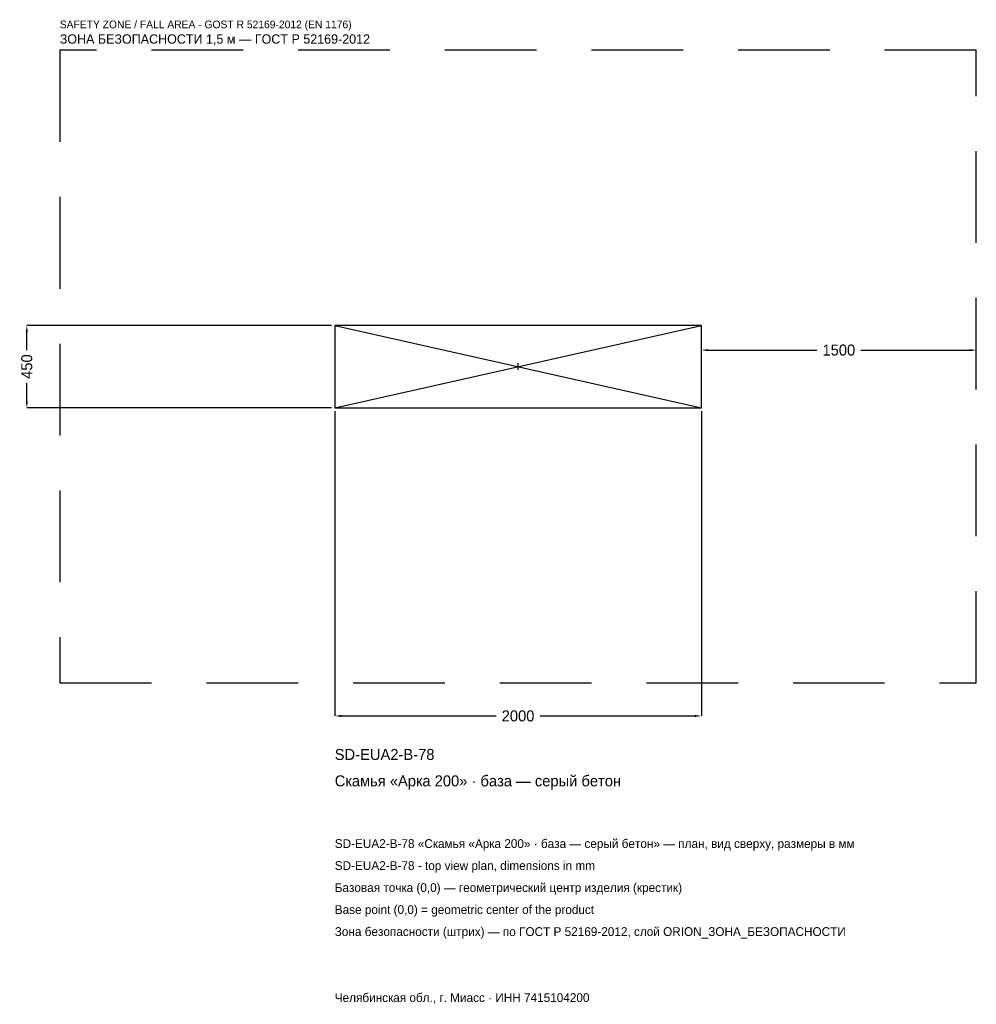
# Model space of a CAD drawing. Header units: metres. Extents: x -2719 to 2500, y -3477 to 1892.
import ezdxf

# ---------------------------------------------------------------- set-up
doc = ezdxf.new("R2010")
doc.units = ezdxf.units.M
doc.linetypes.add('DASHED', pattern=[800, 500, -300])
for name, color, linetype in [('ЗСК_ДАННЫЕ', 3, 'Continuous'), ('ЗСК_ЗОНА_БЕЗОПАСНОСТИ', 1, 'Continuous'), ('ЗСК_КОНТУР', 7, 'Continuous'), ('ЗСК_РАЗМЕРЫ', 8, 'Continuous')]:
    doc.layers.add(name, color=color, linetype=linetype)
doc.dimstyles.new('ORION', dxfattribs={"dimtxt": 60, "dimasz": 36, "dimexe": 1.25, "dimexo": 18, "dimtad": 1, "dimdec": 0, "dimcen": 2.5, "dimazin": 3, "dimtfac": 1, "dimtmove": 0, "dimatfit": 3})

# ---------------------------------------------------------------- blocks, each defined once
blk = doc.blocks.new('_CLOSEDFILLED')
at = {"color": 0, "linetype": 'BYBLOCK'}
blk.add_solid([(-1, 0.16), (0, 0), (-1, -0.16)], dxfattribs=at)
blk = doc.blocks.new('*D1')
for p, q in [((-1000, -243), (-1000, -1905)), ((1000, -243), (1000, -1905)), ((-964, -1905), (-120, -1905)), ((120, -1905), (964, -1905))]:
    blk.add_line(p, q)
at = {"layer": 'Defpoints'}
for p in [(-1000, -225), (1000, -225), (-1000, -1905)]:
    blk.add_point(p, dxfattribs=at)
at = {"layer": 'ЗСК_РАЗМЕРЫ', "xscale": 36, "yscale": 36, "rotation": 180}
blk.add_blockref('_CLOSEDFILLED', (-1000, -1905), dxfattribs=at)
at = {"layer": 'ЗСК_РАЗМЕРЫ', "xscale": 36, "yscale": 36}
blk.add_blockref('_CLOSEDFILLED', (1000, -1905), dxfattribs=at)
at = {"layer": 'ЗСК_РАЗМЕРЫ', "insert": (0, -1905), "char_height": 60, "attachment_point": 5}
blk.add_mtext('2000', dxfattribs=at)
blk = doc.blocks.new('*D2')
for p, q in [((-1018, 225), (-2680, 225)), ((-2680, 90), (-2680, 189)), ((-2680, -189), (-2680, -90)), ((-1018, -225), (-2680, -225))]:
    blk.add_line(p, q)
at = {"layer": 'Defpoints'}
for p in [(-1000, 225), (-2680, -225), (-1000, -225)]:
    blk.add_point(p, dxfattribs=at)
at = {"layer": 'ЗСК_РАЗМЕРЫ', "xscale": 36, "yscale": 36}
for p, rotation in [((-2680, 225), 90), ((-2680, -225), 270)]:
    blk.add_blockref('_CLOSEDFILLED', p, dxfattribs=dict(at, rotation=rotation))
at = {"layer": 'ЗСК_РАЗМЕРЫ', "insert": (-2680, 0), "char_height": 60, "attachment_point": 5, "rotation": 90}
blk.add_mtext('450', dxfattribs=at)
blk = doc.blocks.new('*D3')
for p, q in [((1000, 18), (1000, 90)), ((1036, 90), (1630, 90)), ((1870, 90), (2464, 90)), ((2500, 18), (2500, 90))]:
    blk.add_line(p, q)
at = {"layer": 'Defpoints'}
for p in [(1000, 90), (1000, 0), (2500, 0)]:
    blk.add_point(p, dxfattribs=at)
at = {"layer": 'ЗСК_РАЗМЕРЫ', "xscale": 36, "yscale": 36, "rotation": 180}
blk.add_blockref('_CLOSEDFILLED', (1000, 90), dxfattribs=at)
at = {"layer": 'ЗСК_РАЗМЕРЫ', "xscale": 36, "yscale": 36}
blk.add_blockref('_CLOSEDFILLED', (2500, 90), dxfattribs=at)
at = {"layer": 'ЗСК_РАЗМЕРЫ', "insert": (1750, 90), "char_height": 60, "attachment_point": 5}
blk.add_mtext('1500', dxfattribs=at)
blk = doc.blocks.new('ОРИОН SD-EUA2-B-78 Скамья Арка 200 · база — серый бетон')
at = {"layer": 'ЗСК_ЗОНА_БЕЗОПАСНОСТИ', "linetype": 'DASHED'}
blk.add_lwpolyline([(-2500, -1725), (2500, -1725), (2500, 1725), (-2500, 1725)], close=True, dxfattribs=at)
at = {"layer": 'ЗСК_КОНТУР'}
for p, q in [((-1000, -225), (1000, 225)), ((-1000, 225), (1000, -225))]:
    blk.add_line(p, q, dxfattribs=at)
blk.add_lwpolyline([(-1000, -225), (1000, -225), (1000, 225), (-1000, 225)], close=True, dxfattribs=at)
at = {"layer": 'ЗСК_РАЗМЕРЫ'}
for p, q in [((-18, 0), (18, 0)), ((0, -18), (0, 18))]:
    blk.add_line(p, q, dxfattribs=at)
at = {"layer": 'ЗСК_ДАННЫЕ'}
for tag, p in [('АРТИКУЛ', (-1000, -2145)), ('НАИМЕНОВАНИЕ', (-1000, -2289))]:
    blk.add_attdef(tag, p, '', height=60, dxfattribs=at)
at = {"layer": 'ЗСК_ДАННЫЕ', "flags": 1}
for tag, p in [('ПРОИЗВОДИТЕЛЬ', (-1000, -2433)), ('ТЕЛЕФОН', (-1000, -2577)), ('САЙТ', (-1000, -2865)), ('АДРЕС', (-1000, -3009)), ('РЕКВИЗИТЫ', (-1000, -3153)), ('ГАБАРИТЫ', (-1000, -3297)), ('ЗОНА_БЕЗОПАСНОСТИ', (-1000, -3441))]:
    blk.add_attdef(tag, p, '', height=60, dxfattribs=at)
at = {"layer": 'ЗСК_ЗОНА_БЕЗОПАСНОСТИ', "color": 1}
for s, height, p in [('SAFETY ZONE / FALL AREA - GOST R 52169-2012 (EN 1176)', 42, (-2500, 1845)), ('ЗОНА БЕЗОПАСНОСТИ 1,5 м — ГОСТ Р 52169-2012', 51, (-2500, 1761))]:
    blk.add_text(s, height=height, dxfattribs=at).set_placement(p)
at = {"layer": 'ЗСК_РАЗМЕРЫ'}
dim = blk.add_linear_dim(base=(-2680, -225), p1=(-1000, -225), p2=(-1000, 225), angle=90, dimstyle='ORION', dxfattribs=at)
dim.commit()
dim.dimension.update_dxf_attribs({"geometry": '*D2', "text_midpoint": (-2680, 0)})
for base, p1, p2, picture, middle in [((1000, 90), (1000, 0), (2500, 0), '*D3', (1750, 90)), ((-1000, -1905), (-1000, -225), (1000, -225), '*D1', (0, -1905))]:
    dim = blk.add_linear_dim(base=base, p1=p1, p2=p2, dimstyle='ORION', dxfattribs=at)
    dim.commit()
    dim.dimension.update_dxf_attribs({"geometry": picture, "text_midpoint": middle})

msp = doc.modelspace()

# ---------------------------------------------------------------- block references
msp.add_blockref('ОРИОН SD-EUA2-B-78 Скамья Арка 200 · база — серый бетон', (0, 0)).add_auto_attribs({'АРТИКУЛ': 'SD-EUA2-B-78', 'НАИМЕНОВАНИЕ': 'Скамья «Арка 200» · база — серый бетон'})

# ---------------------------------------------------------------- texts
at = {"layer": 'ЗСК_ДАННЫЕ', "color": 3}
for s, p in [('SD-EUA2-B-78 «Скамья «Арка 200» · база — серый бетон» — план, вид сверху, размеры в мм', (-1000, -2625)), ('SD-EUA2-B-78 - top view plan, dimensions in mm', (-1000, -2745)), ('Челябинская обл., г. Миасс · ИНН 7415104200', (-1000, -3465))]:
    msp.add_text(s, height=48, dxfattribs=at).set_placement(p)
at = {"layer": 'ЗСК_ДАННЫЕ', "color": 7}
for s, p in [('Базовая точка (0,0) — геометрический центр изделия (крестик)', (-1000, -2865)), ('Base point (0,0) = geometric center of the product', (-1000, -2985))]:
    msp.add_text(s, height=48, dxfattribs=at).set_placement(p)
at = {"layer": 'ЗСК_ДАННЫЕ', "color": 1}
msp.add_text('Зона безопасности (штрих) — по ГОСТ Р 52169-2012, слой ORION_ЗОНА_БЕЗОПАСНОСТИ', height=48, dxfattribs=at).set_placement((-1000, -3105))

doc.saveas('drawing.dxf')
